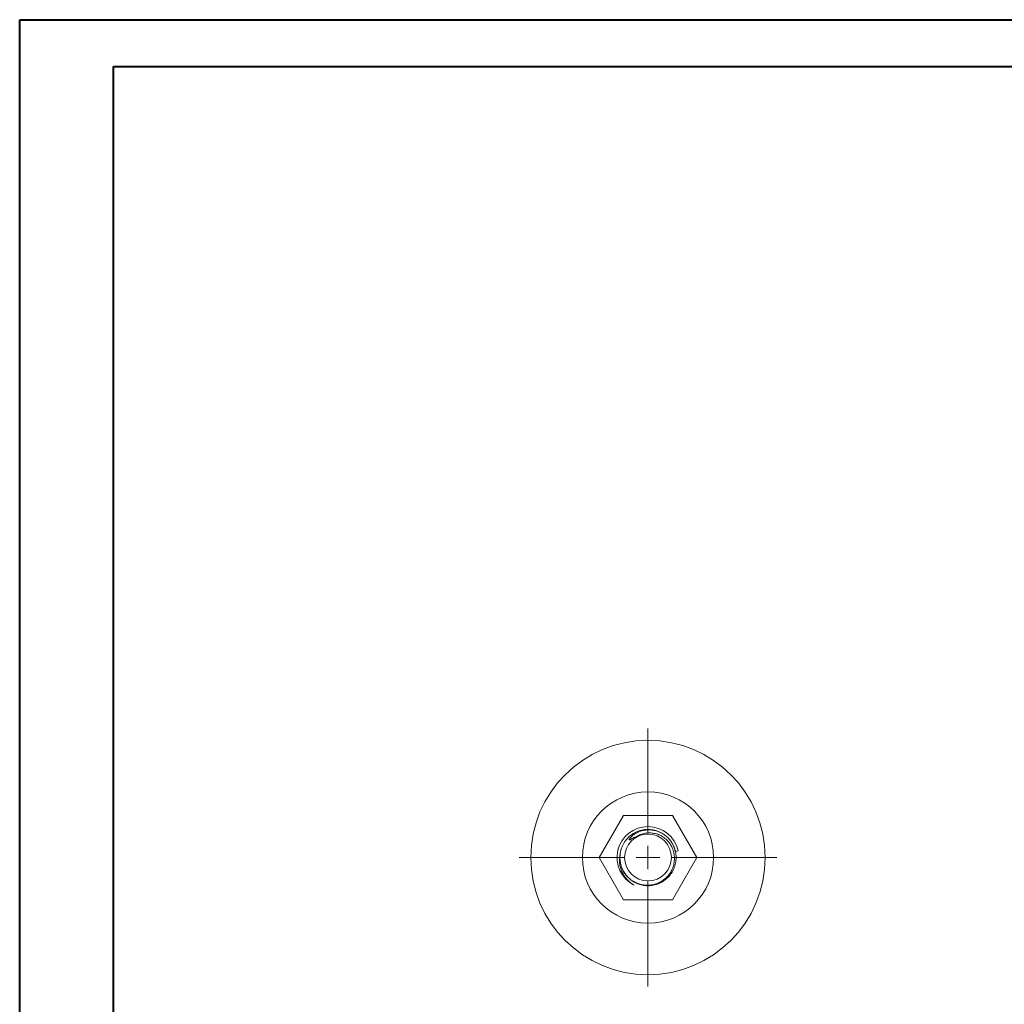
# Model space of a CAD drawing. Header units: millimetres. Extents: x 0 to 210, y 0 to 297.
# Tile 5 of 9: x 0 to 105, y 192 to 297. Entities that reach past the tile are written whole.
import ezdxf

# ---------------------------------------------------------------- set-up
doc = ezdxf.new("R2010")
doc.units = ezdxf.units.MM

# ---------------------------------------------------------------- blocks, each defined once
blk = doc.blocks.new('SW_CENTERMARKSYMBOL_0')
at = {"color": 0, "linetype": 'Continuous', "lineweight": 0}
for p, q in [((0, 2.5), (0, 13.75)), ((0, 0), (0, 1.25)), ((-2.5, 0), (-13.75, 0)), ((0, 0), (-1.25, 0)), ((0, 0), (0, -1.25)), ((0, 0), (1.25, 0)), ((2.5, 0), (13.75, 0)), ((0, -2.5), (0, -13.75))]:
    blk.add_line(p, q, dxfattribs=at)

msp = doc.modelspace()

# ---------------------------------------------------------------- linework, layer by layer
at = {"color": 7, "linetype": 'Continuous', "lineweight": 40}
for p, q in [((0.08, 0.21), (0.08, 297.21)), ((0.08, 297.21), (210.08, 297.21)), ((10.08, 292.21), (205.08, 292.21)), ((10.08, 5.21), (10.08, 292.21))]:
    msp.add_line(p, q, dxfattribs=at)
at = {"color": 7, "linetype": 'Continuous', "lineweight": 15}
for p, q in [((64.48, 212.35), (61.88, 207.85)), ((69.68, 212.35), (64.48, 212.35)), ((72.28, 207.85), (69.68, 212.35)), ((64.1, 208.01), (64.13, 208.36)), ((64.18, 208.56), (64.26, 208.84)), ((69.89, 208.87), (69.99, 208.55)), ((70.29, 208.58), (70, 208.51)), ((61.88, 207.85), (64.48, 203.35)), ((69.68, 203.35), (72.28, 207.85)), ((64.48, 203.35), (69.68, 203.35))]:
    msp.add_line(p, q, dxfattribs=at)
for radius in [12.5, 7, 2.5]:
    msp.add_circle((67.08, 207.85), radius, dxfattribs=at)
for radius, start, end in [(3.3, 12.8567, 243.0275), (3, 67.6916, 162.7391)]:
    msp.add_arc((67.08, 207.85), radius, start, end, dxfattribs=at)
for points, knots in [([(64.21, 208.74), (64.12, 208.42), (64.07, 208.1), (64.09, 207.45), (64.15, 207.13), (64.32, 206.67), (64.39, 206.53), (64.55, 206.25), (64.64, 206.11), (64.85, 205.86), (64.96, 205.74), (65.2, 205.53), (65.33, 205.43), (65.61, 205.26), (65.75, 205.19), (66.05, 205.06), (66.21, 205.01), (66.52, 204.94), (66.69, 204.92), (67.01, 204.9), (67.17, 204.9), (67.49, 204.93), (67.65, 204.96), (67.96, 205.05), (68.12, 205.11), (68.41, 205.25), (68.55, 205.33), (68.82, 205.51), (68.94, 205.62), (69.17, 205.85), (69.28, 205.97), (69.47, 206.23), (69.55, 206.37), (69.69, 206.66), (69.75, 206.82), (69.84, 207.13), (69.87, 207.29), (69.91, 207.61), (69.91, 207.77), (69.89, 208.1), (69.86, 208.26), (69.79, 208.57), (69.73, 208.73), (69.6, 209.02), (69.52, 209.16), (69.34, 209.43), (69.24, 209.56), (69.01, 209.79), (68.89, 209.9), (68.62, 210.09), (68.48, 210.17), (68.19, 210.3), (68.04, 210.36), (67.72, 210.44), (67.56, 210.46), (67.24, 210.48), (67.07, 210.48), (66.75, 210.44), (66.59, 210.4), (66.28, 210.3), (66.13, 210.23), (65.99, 210.15)], [0, 0, 0, 0, 0.0625, 0.0625, 0.125, 0.125, 0.15625, 0.15625, 0.1875, 0.1875, 0.21875, 0.21875, 0.25, 0.25, 0.28125, 0.28125, 0.3125, 0.3125, 0.34375, 0.34375, 0.375, 0.375, 0.40625, 0.40625, 0.4375, 0.4375, 0.46875, 0.46875, 0.5, 0.5, 0.53125, 0.53125, 0.5625, 0.5625, 0.59375, 0.59375, 0.625, 0.625, 0.65625, 0.65625, 0.6875, 0.6875, 0.71875, 0.71875, 0.75, 0.75, 0.78125, 0.78125, 0.8125, 0.8125, 0.84375, 0.84375, 0.875, 0.875, 0.90625, 0.90625, 0.9375, 0.9375, 0.96875, 0.96875, 1, 1, 1, 1]), ([(65.99, 210.15), (65.85, 210.1), (65.71, 210.04), (65.51, 209.94), (65.44, 209.9), (65.34, 209.85), (65.31, 209.83), (65.24, 209.79), (65.21, 209.77), (65.16, 209.75), (65.14, 209.74), (65.11, 209.74), (65.1, 209.74), (65.09, 209.74), (65.08, 209.75), (65.08, 209.78), (65.09, 209.79), (65.1, 209.83), (65.11, 209.84), (65.16, 209.92), (65.21, 209.98), (65.36, 210.14), (65.47, 210.24), (65.72, 210.41), (65.85, 210.49), (66.12, 210.61), (66.26, 210.66), (66.54, 210.74), (66.69, 210.77), (66.98, 210.8), (67.13, 210.81), (67.43, 210.8), (67.58, 210.78), (67.87, 210.72), (68.01, 210.68), (68.29, 210.58), (68.43, 210.51), (68.69, 210.37), (68.81, 210.29), (69.05, 210.11), (69.16, 210.01), (69.36, 209.79), (69.46, 209.68), (69.63, 209.43), (69.7, 209.3), (69.84, 209.03), (69.89, 208.9), (69.94, 208.75)], [0, 0, 0, 0, 0.0625, 0.0625, 0.09375, 0.09375, 0.109375, 0.109375, 0.125, 0.125, 0.132812, 0.132812, 0.136719, 0.136719, 0.140625, 0.140625, 0.148437, 0.148437, 0.15625, 0.15625, 0.1875, 0.1875, 0.25, 0.25, 0.3125, 0.3125, 0.375, 0.375, 0.4375, 0.4375, 0.5, 0.5, 0.5625, 0.5625, 0.625, 0.625, 0.6875, 0.6875, 0.75, 0.75, 0.8125, 0.8125, 0.875, 0.875, 0.9375, 0.9375, 1, 1, 1, 1]), ([(64.1, 208.22), (64.07, 208.07), (64.05, 207.9), (64.03, 207.58), (64.04, 207.42), (64.07, 207.1), (64.1, 206.94), (64.19, 206.63), (64.25, 206.48), (64.38, 206.19), (64.46, 206.04), (64.64, 205.77), (64.73, 205.65), (64.95, 205.41), (65.06, 205.29), (65.31, 205.09), (65.44, 204.99), (65.58, 204.91)], [0, 0, 0, 0, 0.125, 0.125, 0.25, 0.25, 0.375, 0.375, 0.5, 0.5, 0.625, 0.625, 0.75, 0.75, 0.875, 0.875, 1, 1, 1, 1]), ([(69.94, 208.75), (69.98, 208.61), (70.06, 208.31), (70.09, 207.8), (70.04, 207.25), (69.87, 206.69), (69.59, 206.17), (69.22, 205.72), (68.76, 205.34), (68.23, 205.05), (67.66, 204.88), (67.08, 204.83), (66.5, 204.88), (65.93, 205.05), (65.4, 205.34), (64.94, 205.72), (64.57, 206.17), (64.3, 206.69), (64.14, 207.12), (64.12, 207.38), (64.12, 207.45)], [0, 0, 0, 0, 0.046119, 0.09279, 0.153196, 0.212413, 0.269701, 0.328277, 0.388415, 0.448956, 0.508696, 0.566521, 0.624346, 0.684085, 0.744626, 0.804764, 0.86334, 0.920629, 0.979845, 1, 1, 1, 1])]:
    msp.add_open_spline(points, degree=3, knots=knots, dxfattribs=at)
msp.add_open_spline([(64.08, 207.85), (64.08, 207.97), (64.09, 208.1), (64.1, 208.22)], degree=3, dxfattribs=at)

# ---------------------------------------------------------------- block references
at = {"color": 7, "linetype": 'Continuous', "lineweight": 0}
msp.add_blockref('SW_CENTERMARKSYMBOL_0', (67.08, 207.85), dxfattribs=at)

doc.saveas('drawing.dxf')
